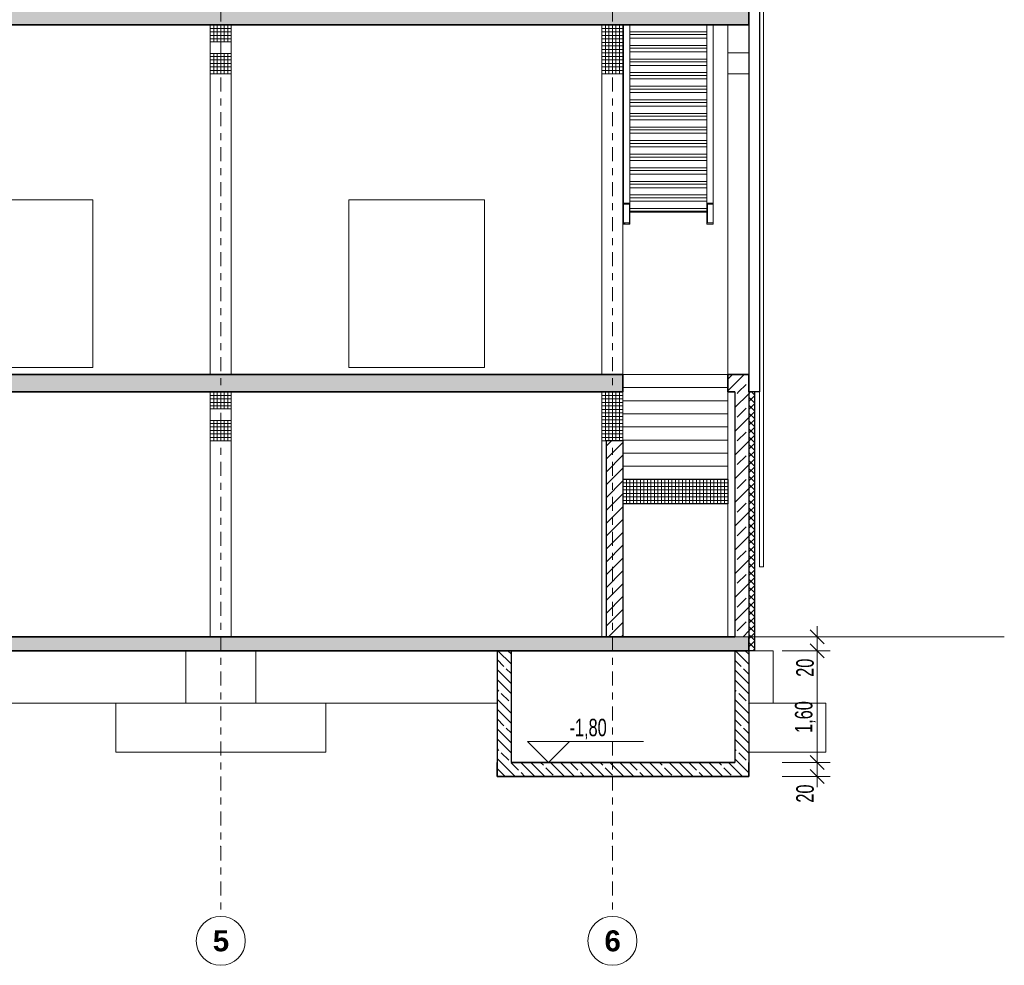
# Model space of a CAD drawing. Header units: metres. Extents: x -3.2 to 33.6, y -4.7 to 15.7.
# Tile 4 of 5: x 19.5 to 33.6, y -4.7 to 8.8. Entities that reach past the tile are written whole.
import ezdxf

# ---------------------------------------------------------------- set-up
doc = ezdxf.new("R2010")
doc.units = ezdxf.units.M
doc.header["$MEASUREMENT"] = 0
doc.linetypes.add('Raster', pattern=[0.4, 0.2, -0.1, 0, -0.1])
for name, color, linetype in [('40 Treppe', 7, 'Continuous'), ('Neubau_10 Fassade', 7, 'Continuous'), ('Neubau_10 Stütze', 7, 'Continuous'), ('Neubau_10 Wand Aussen', 7, 'Continuous'), ('Neubau_10 Wand Innen', 7, 'Continuous'), ('Neubau_20 Decke Roh', 7, 'Continuous'), ('Neubau_20 Fundamente', 7, 'Continuous'), ('Neubau_20 Träger', 7, 'Continuous'), ('Neubau_50 Linien', 7, 'Continuous'), ('Neubau_70 Lüftung', 7, 'Continuous'), ('Neubau_86 Achsraster', 7, 'Continuous'), ('Neubau_93 1_100 Bemaßung', 7, 'Continuous')]:
    doc.layers.add(name, color=color, linetype=linetype)
doc.styles.add('ERSTELLTER_STIL_1', font='arialbd.ttf')
doc.styles.add('ERSTELLTER_STIL_2', font='GOTHIC.TTF', dxfattribs={"width": 0.7})
doc.dimstyles.new('ERSTELLTER_STIL__2', dxfattribs={"dimtxt": 0.25, "dimasz": 0.190285, "dimexe": 0.18, "dimexo": 0.5, "dimgap": 0, "dimtad": 1, "dimzin": 0, "dimdsep": 46, "dimtxsty": 'ERSTELLTER_STIL_2', "dimblk": 'ARROWHEAD_6', "dimblk1": 'ARROWHEAD_6', "dimblk2": 'ARROWHEAD_6', "dimcen": 0.09, "dimclrd": 7, "dimclre": 7, "dimclrt": 7, "dimazin": 0, "dimtfac": 1, "dimtdec": 4, "dimtmove": 0, "dimatfit": 3, "dimfxl": 1, "dimtolj": 1, "dimtzin": 0, "dimarcsym": 0})
pattern_1 = [(0, (0, 0), (0, 0.05), []), (90, (0, 0), (-0.05, 0), [])]
pattern_2 = [(135, (0, 0), (0.106066, 0.106066), []), (135, (-0.03536, -0.03536), (0.106066, 0.106066), [])]
pattern_3 = [(45, (0, 0), (-0.1697056, 0.1697056), []), (45, (-0.08485, 0.08485), (-0.1697056, 0.1697056), [0.18, -0.06])]
pattern_4 = [(135, (0, 0), (0.212132, 0.212132), []), (135, (-0.0707, -0.0707), (0.212132, 0.212132), []), (135, (-0.14142, -0.14142), (0.212132, 0.212132), [0.15, -0.05])]

# ---------------------------------------------------------------- blocks, each defined once
blk = doc.blocks.new('*D10')
at = {"layer": 'Neubau_93 1_100 Bemaßung', "color": 7, "linetype": 'Continuous', "lineweight": 13, "transparency": 16777216}
for p, q in [((31.113, -1.8), (30.425, -1.8)), ((30.825, -1.7), (31.025, -1.9)), ((30.925, -2), (30.925, -1.8)), ((30.825, -1.9), (31.025, -2.1)), ((31.113, -2), (30.425, -2)), ((30.925, -2.15), (30.925, -2))]:
    blk.add_line(p, q, dxfattribs=at)
at = {"layer": 'Neubau_93 1_100 Bemaßung', "color": 7, "lineweight": 13, "transparency": 16777216, "insert": (30.881, -2.374), "char_height": 0.25, "attachment_point": 7, "rotation": 90, "style": 'ERSTELLTER_STIL_2'}
blk.add_mtext('\\A1;20', dxfattribs=at)
blk = doc.blocks.new('ARROWHEAD_6')
at = {"color": 0, "linetype": 'Continuous', "lineweight": 0}
for p, q in [((0, 0), (-1, 0)), ((-0.5, -0.5), (0.5, 0.5))]:
    blk.add_line(p, q, dxfattribs=at)
blk = doc.blocks.new('*D11')
at = {"layer": 'Neubau_93 1_100 Bemaßung', "color": 7, "linetype": 'Continuous', "lineweight": 13, "transparency": 16777216}
for p, q in [((30.925, -1.8), (30.925, -0.2)), ((31.113, -1.8), (30.425, -1.8)), ((30.825, -1.7), (31.025, -1.9))]:
    blk.add_line(p, q, dxfattribs=at)
blk = doc.blocks.new('*D12')
at = {"layer": 'Neubau_93 1_100 Bemaßung', "color": 7, "linetype": 'Continuous', "lineweight": 13, "transparency": 16777216}
for p, q in [((31.025, -0.3), (30.825, -0.1)), ((31.113, -0.2), (30.425, -0.2)), ((30.925, -1.8), (30.925, -0.2)), ((30.825, -1.7), (31.025, -1.9))]:
    blk.add_line(p, q, dxfattribs=at)
at = {"layer": 'Neubau_93 1_100 Bemaßung', "color": 7, "lineweight": 13, "transparency": 16777216, "char_height": 0.25, "attachment_point": 7, "rotation": 90, "style": 'ERSTELLTER_STIL_2'}
for s, insert in [('\\A1;20', (30.881, -0.574)), ('\\A1;1,60', (30.905, -1.377))]:
    blk.add_mtext(s, dxfattribs=dict(at, insert=insert))
blk = doc.blocks.new('*D13')
at = {"layer": 'Neubau_93 1_100 Bemaßung', "color": 7, "linetype": 'Continuous', "lineweight": 13, "transparency": 16777216}
for p, q in [((30.925, 0), (30.925, 0.15)), ((31.113, 0), (30.425, 0)), ((30.825, 0.1), (31.025, -0.1)), ((30.925, -0.2), (30.925, 0)), ((31.025, -0.3), (30.825, -0.1))]:
    blk.add_line(p, q, dxfattribs=at)

msp = doc.modelspace()

# ---------------------------------------------------------------- hatches: boundary and pattern name
at = {"layer": '40 Treppe', "linetype": 'Continuous', "lineweight": 0, "true_color": 0x000000}
h = msp.add_hatch(dxfattribs=at)
h.set_pattern_fill('METALL_STAHL', color=18, style=0, pattern_type=2)
h.set_pattern_definition(pattern_2)
h.paths.add_polyline_path([(28.16, 5.902), (28.25, 5.902), (28.25, 6.202), (28.16, 6.202), (28.16, 6.186), (28.243, 6.186), (28.243, 5.918), (28.16, 5.918)])
h = msp.add_hatch(dxfattribs=at)
h.set_pattern_fill('METALL_STAHL', color=18, style=0, pattern_type=2)
h.set_pattern_definition(pattern_2)
h.paths.add_polyline_path([(29.44, 5.902), (29.44, 5.918), (29.357, 5.918), (29.357, 6.186), (29.44, 6.186), (29.44, 6.202), (29.35, 6.202), (29.35, 5.902)])
h = msp.add_hatch(dxfattribs=at)
h.set_pattern_fill('BETON_FERTIGTEIL_TRÄGER', color=18, style=0, pattern_type=2)
h.set_pattern_definition(pattern_1)
h.paths.add_polyline_path([(28.15, 1.901), (29.65, 1.901), (29.65, 2.25), (28.15, 2.25)])
at = {"layer": 'Neubau_10 Fassade', "linetype": 'Continuous', "lineweight": 0, "true_color": 0x000000}
h = msp.add_hatch(dxfattribs=at)
h.set_pattern_fill('DÄMMUNG_HART_1', color=18, style=0, pattern_type=2)
h.set_pattern_definition([(45, (0, 0), (-0.05656854, 0.05656854), []), (135, (0, 0), (0.05656854, 0.05656854), [])])
h.paths.add_polyline_path([(29.95, -0.2), (30.03, -0.2), (30.03, 3.5), (29.95, 3.5)])
at = {"layer": 'Neubau_10 Wand Aussen', "linetype": 'Continuous', "lineweight": 0, "true_color": 0x000000}
h = msp.add_hatch(dxfattribs=at)
h.set_pattern_fill('BETON_STAHLBETON', color=18, style=0, pattern_type=2)
h.set_pattern_definition(pattern_3)
h.paths.add_polyline_path([(29.75, 0), (29.95, 0), (29.95, 3.5), (29.75, 3.5)])
h = msp.add_hatch(dxfattribs=at)
h.set_pattern_fill('BETON_WU', color=18, style=0, pattern_type=2)
h.set_pattern_definition(pattern_4)
h.paths.add_polyline_path([(26.55, -1.8), (26.55, -0.2), (26.35, -0.2), (26.35, -1.8)])
h = msp.add_hatch(dxfattribs=at)
h.set_pattern_fill('BETON_WU', color=18, style=0, pattern_type=2)
h.set_pattern_definition(pattern_4)
h.paths.add_polyline_path([(29.95, -1.8), (29.95, -0.2), (29.75, -0.2), (29.75, -1.8)])
at = {"layer": 'Neubau_10 Wand Innen', "linetype": 'Continuous', "lineweight": 0, "true_color": 0x000000}
h = msp.add_hatch(dxfattribs=at)
h.set_pattern_fill('MW_KALKSANDSTEIN', color=18, style=0, pattern_type=2)
h.set_pattern_definition([(45, (0, 0), (-0.0919239, 0.0919239), [])])
h.paths.add_polyline_path([(27.91, 2.8), (27.91, 0), (28.15, 0), (28.15, 2.8)])
at = {"layer": 'Neubau_20 Decke Roh', "linetype": 'Continuous', "lineweight": 0, "true_color": 0x000000}
h = msp.add_hatch(dxfattribs=at)
h.set_pattern_fill('BETON_STAHLBETON', color=18, style=0, pattern_type=2)
h.set_pattern_definition(pattern_3)
h.paths.add_polyline_path([(-0.15, 8.995), (-0.15, 8.75), (29.95, 8.75), (29.95, 9), (-0.15, 9), (-0.15, 8.995)])
h = msp.add_hatch(dxfattribs=at)
h.set_pattern_fill('BETON_STAHLBETON', color=18, style=0, pattern_type=2)
h.set_pattern_definition(pattern_3)
h.paths.add_polyline_path([(-0.15, 3.5), (28.15, 3.5), (28.15, 3.75), (-0.15, 3.75)])
h = msp.add_hatch(dxfattribs=at)
h.set_pattern_fill('BETON_STAHLBETON', color=18, style=0, pattern_type=2)
h.set_pattern_definition(pattern_3)
h.paths.add_polyline_path([(29.65, 3.5), (29.95, 3.5), (29.95, 3.75), (29.65, 3.75)])
h = msp.add_hatch(dxfattribs=at)
h.set_pattern_fill('BETON_STAHLBETON', color=18, style=0, pattern_type=2)
h.set_pattern_definition(pattern_3)
h.paths.add_polyline_path([(-0.15, -0.2), (29.95, -0.2), (29.95, 0), (-0.15, 0)])
h = msp.add_hatch(dxfattribs=at)
h.set_pattern_fill('BETON_WU', color=18, style=0, pattern_type=2)
h.set_pattern_definition(pattern_4)
h.paths.add_polyline_path([(26.35, -1.8), (26.35, -2), (29.95, -2), (29.95, -1.8)])
at = {"layer": 'Neubau_20 Träger', "linetype": 'Continuous', "lineweight": 0, "true_color": 0x000000}
h = msp.add_hatch(dxfattribs=at)
h.set_pattern_fill('BETON_FERTIGTEIL_TRÄGER', color=18, style=0, pattern_type=2)
h.set_pattern_definition(pattern_1)
h.paths.add_polyline_path([(22.25, 8.75), (22.25, 8.509), (22.55, 8.509), (22.55, 8.75)])
h = msp.add_hatch(dxfattribs=at)
h.set_pattern_fill('BETON_FERTIGTEIL_TRÄGER', color=18, style=0, pattern_type=2)
h.set_pattern_definition(pattern_1)
h.paths.add_polyline_path([(27.85, 8.75), (27.85, 8.05), (28.15, 8.05), (28.15, 8.75)])
h = msp.add_hatch(dxfattribs=at)
h.set_pattern_fill('BETON_FERTIGTEIL_TRÄGER', color=18, style=0, pattern_type=2)
h.set_pattern_definition(pattern_1)
h.paths.add_polyline_path([(22.25, 8.05), (22.55, 8.05), (22.55, 8.341), (22.25, 8.341)])
h = msp.add_hatch(dxfattribs=at)
h.set_pattern_fill('BETON_FERTIGTEIL_TRÄGER', color=18, style=0, pattern_type=2)
h.set_pattern_definition(pattern_1)
h.paths.add_polyline_path([(22.25, 3.5), (22.25, 3.259), (22.55, 3.259), (22.55, 3.5)])
h = msp.add_hatch(dxfattribs=at)
h.set_pattern_fill('BETON_FERTIGTEIL_TRÄGER', color=18, style=0, pattern_type=2)
h.set_pattern_definition(pattern_1)
h.paths.add_polyline_path([(27.85, 3.5), (27.85, 2.8), (28.15, 2.8), (28.15, 3.5)])
h = msp.add_hatch(dxfattribs=at)
h.set_pattern_fill('BETON_FERTIGTEIL_TRÄGER', color=18, style=0, pattern_type=2)
h.set_pattern_definition(pattern_1)
h.paths.add_polyline_path([(22.25, 2.8), (22.55, 2.8), (22.55, 3.091), (22.25, 3.091)])

# ---------------------------------------------------------------- linework, layer by layer
at = {"layer": '40 Treppe', "color": 8, "linetype": 'Continuous', "lineweight": 18}
for p, q in [((28.16, 8.627), (28.16, 8.75)), ((28.25, 8.627), (28.25, 8.75)), ((29.35, 8.627), (29.35, 8.75)), ((29.44, 8.627), (29.44, 8.75)), ((28.16, 8.433), (28.16, 8.627)), ((29.35, 8.651), (28.25, 8.651)), ((28.25, 8.433), (28.25, 8.627)), ((28.25, 8.611), (29.35, 8.611)), ((29.35, 8.433), (29.35, 8.627)), ((29.44, 8.433), (29.44, 8.627)), ((28.25, 8.561), (29.35, 8.561)), ((29.35, 8.457), (28.25, 8.457)), ((28.16, 8.238), (28.16, 8.433)), ((28.25, 8.238), (28.25, 8.433)), ((28.25, 8.417), (29.35, 8.417)), ((28.25, 8.367), (29.35, 8.367)), ((29.35, 8.238), (29.35, 8.433)), ((29.44, 8.238), (29.44, 8.433)), ((28.16, 8.044), (28.16, 8.238)), ((29.35, 8.262), (28.25, 8.262)), ((28.25, 8.044), (28.25, 8.238)), ((28.25, 8.222), (29.35, 8.222)), ((28.25, 8.172), (29.35, 8.172)), ((29.35, 8.044), (29.35, 8.238)), ((29.44, 8.044), (29.44, 8.238)), ((28.16, 7.849), (28.16, 8.044)), ((29.35, 8.068), (28.25, 8.068)), ((28.25, 7.849), (28.25, 8.044)), ((28.25, 8.028), (29.35, 8.028)), ((29.35, 7.849), (29.35, 8.044)), ((29.44, 7.849), (29.44, 8.044)), ((28.25, 7.978), (29.35, 7.978)), ((28.16, 7.655), (28.16, 7.849)), ((29.35, 7.873), (28.25, 7.873)), ((28.25, 7.655), (28.25, 7.849)), ((28.25, 7.833), (29.35, 7.833)), ((28.25, 7.783), (29.35, 7.783)), ((29.35, 7.655), (29.35, 7.849)), ((29.44, 7.655), (29.44, 7.849)), ((28.16, 7.46), (28.16, 7.655)), ((29.35, 7.679), (28.25, 7.679)), ((28.25, 7.46), (28.25, 7.655)), ((28.25, 7.639), (29.35, 7.639)), ((29.35, 7.46), (29.35, 7.655)), ((29.44, 7.46), (29.44, 7.655)), ((28.25, 7.589), (29.35, 7.589)), ((29.35, 7.484), (28.25, 7.484)), ((28.16, 7.266), (28.16, 7.46)), ((28.25, 7.266), (28.25, 7.46)), ((28.25, 7.444), (29.35, 7.444)), ((28.25, 7.394), (29.35, 7.394)), ((29.35, 7.266), (29.35, 7.46)), ((29.44, 7.266), (29.44, 7.46)), ((28.16, 7.072), (28.16, 7.266)), ((29.35, 7.29), (28.25, 7.29)), ((28.25, 7.072), (28.25, 7.266)), ((28.25, 7.25), (29.35, 7.25)), ((28.25, 7.2), (29.35, 7.2)), ((29.35, 7.072), (29.35, 7.266)), ((29.44, 7.072), (29.44, 7.266)), ((28.16, 6.877), (28.16, 7.072)), ((29.35, 7.096), (28.25, 7.096)), ((28.25, 6.877), (28.25, 7.072)), ((28.25, 7.056), (29.35, 7.056)), ((29.35, 6.877), (29.35, 7.072)), ((29.44, 6.877), (29.44, 7.072)), ((28.25, 7.006), (29.35, 7.006)), ((29.35, 6.901), (28.25, 6.901)), ((28.16, 6.683), (28.16, 6.877)), ((28.25, 6.683), (28.25, 6.877)), ((28.25, 6.861), (29.35, 6.861)), ((28.25, 6.811), (29.35, 6.811)), ((29.35, 6.683), (29.35, 6.877)), ((29.44, 6.683), (29.44, 6.877)), ((28.16, 6.488), (28.16, 6.683)), ((29.35, 6.707), (28.25, 6.707)), ((28.25, 6.488), (28.25, 6.683)), ((28.25, 6.667), (29.35, 6.667)), ((28.25, 6.617), (29.35, 6.617)), ((29.35, 6.488), (29.35, 6.683)), ((29.44, 6.488), (29.44, 6.683)), ((28.16, 6.294), (28.16, 6.488)), ((29.35, 6.512), (28.25, 6.512)), ((28.25, 6.294), (28.25, 6.488)), ((29.35, 6.294), (29.35, 6.488)), ((29.44, 6.294), (29.44, 6.488)), ((28.25, 6.472), (29.35, 6.472)), ((28.25, 6.422), (29.35, 6.422)), ((28.16, 6.202), (28.16, 6.294)), ((29.35, 6.318), (28.25, 6.318)), ((28.25, 6.202), (28.25, 6.294)), ((28.25, 6.278), (29.35, 6.278)), ((28.25, 6.228), (29.35, 6.228)), ((29.35, 6.202), (29.35, 6.294)), ((29.44, 6.202), (29.44, 6.294)), ((28.16, 6.111), (28.16, 6.186)), ((28.16, 5.918), (28.16, 6.111)), ((29.35, 6.123), (28.25, 6.123)), ((29.44, 6.111), (29.44, 6.186)), ((29.44, 5.918), (29.44, 6.111)), ((29.65, 3.75), (28.15, 3.75)), ((29.65, 3.562), (28.15, 3.562)), ((29.65, 3.5), (29.65, 3.375)), ((29.65, 3.375), (28.15, 3.375)), ((29.65, 3.375), (29.65, 3.188)), ((29.65, 3.188), (28.15, 3.188)), ((29.65, 3.188), (29.65, 3)), ((29.65, 3), (28.15, 3)), ((29.65, 3), (29.65, 2.812)), ((29.65, 2.812), (28.15, 2.812)), ((29.65, 2.812), (29.65, 2.625)), ((29.65, 2.625), (28.15, 2.625)), ((29.65, 2.625), (29.65, 2.438)), ((29.65, 2.438), (28.15, 2.438)), ((29.65, 2.438), (29.65, 2.25))]:
    msp.add_line(p, q, dxfattribs=at)
at = {"layer": '40 Treppe', "color": 7, "linetype": 'Continuous', "lineweight": 13}
for p, q in [((28.16, 6.202), (28.16, 6.186)), ((28.25, 6.202), (28.16, 6.202)), ((28.25, 6.202), (28.25, 6.083)), ((29.35, 6.202), (29.35, 6.083)), ((29.44, 6.202), (29.35, 6.202)), ((29.44, 6.202), (29.44, 6.186)), ((28.243, 6.186), (28.16, 6.186)), ((28.243, 6.186), (28.243, 5.918)), ((28.25, 6.073), (28.25, 5.902)), ((29.35, 6.073), (29.35, 5.902)), ((29.357, 6.186), (29.357, 5.918)), ((29.44, 6.186), (29.357, 6.186)), ((28.16, 5.918), (28.16, 5.902)), ((28.243, 5.918), (28.16, 5.918)), ((29.44, 5.918), (29.357, 5.918)), ((29.44, 5.918), (29.44, 5.902)), ((28.25, 5.902), (28.16, 5.902)), ((29.44, 5.902), (29.35, 5.902))]:
    msp.add_line(p, q, dxfattribs=at)
at = {"layer": '40 Treppe', "color": 7, "linetype": 'Continuous', "lineweight": 25}
for p, q in [((28.25, 6.083), (28.25, 6.073)), ((29.35, 6.083), (28.25, 6.083)), ((29.35, 6.073), (28.25, 6.073)), ((29.35, 6.083), (29.35, 6.073)), ((29.65, 2.25), (28.15, 2.25)), ((29.65, 2.25), (29.65, 1.901)), ((29.65, 1.901), (28.15, 1.901))]:
    msp.add_line(p, q, dxfattribs=at)
at = {"layer": 'Neubau_10 Fassade', "color": 7, "linetype": 'Continuous', "lineweight": 25}
for p, q in [((30.1, 8.995), (30.1, 3.5)), ((29.95, 8.75), (29.95, 3.75)), ((29.95, 3.5), (29.95, 0)), ((30.03, 3.5), (29.95, 3.5)), ((30.03, 3.5), (30.03, -0.2)), ((30.1, 3.5), (30.03, 3.5)), ((30.03, -0.2), (29.95, -0.2))]:
    msp.add_line(p, q, dxfattribs=at)
at = {"layer": 'Neubau_10 Fassade', "color": 8, "linetype": 'Continuous', "lineweight": 18}
for p, q in [((30.16, 1), (30.16, 8.995)), ((30.1, 1), (30.1, 3.5)), ((30.1, 1), (30.16, 1))]:
    msp.add_line(p, q, dxfattribs=at)
at = {"layer": 'Neubau_10 Stütze', "color": 8, "linetype": 'Continuous', "lineweight": 18}
for p, q in [((29.65, 8.35), (29.65, 8.75)), ((29.65, 8.35), (29.95, 8.35)), ((29.65, 8.05), (29.65, 8.35)), ((22.25, 3.75), (22.25, 8.05)), ((22.55, 3.75), (22.55, 8.05)), ((27.85, 3.75), (27.85, 8.05)), ((28.15, 3.75), (28.15, 8.05)), ((29.65, 3.75), (29.65, 8.05)), ((29.65, 8.05), (29.95, 8.05)), ((22.25, 0), (22.25, 2.8)), ((22.55, 0), (22.55, 2.8)), ((27.85, 0), (27.85, 2.8)), ((29.65, 0), (29.65, 1.901))]:
    msp.add_line(p, q, dxfattribs=at)
at = {"layer": 'Neubau_10 Wand Aussen', "color": 7, "linetype": 'Continuous', "lineweight": 25}
for p, q in [((29.75, 3.5), (29.75, 0)), ((26.35, -0.2), (26.35, -1.8)), ((26.55, -0.2), (26.55, -1.8)), ((29.75, -0.2), (29.75, -1.8)), ((29.95, -0.2), (29.95, -1.8))]:
    msp.add_line(p, q, dxfattribs=at)
at = {"layer": 'Neubau_10 Wand Aussen', "color": 8, "linetype": 'Continuous', "lineweight": 18}
for p, q in [((20.9, -0.95), (18.3, -0.95)), ((26.35, -0.95), (23.9, -0.95))]:
    msp.add_line(p, q, dxfattribs=at)
at = {"layer": 'Neubau_10 Wand Innen', "color": 7, "linetype": 'Continuous', "lineweight": 25}
for p, q in [((27.91, 2.8), (27.91, 0)), ((28.15, 2.8), (27.91, 2.8)), ((28.15, 2.8), (28.15, 2.25)), ((28.15, 2.25), (28.15, 1.901)), ((28.15, 1.901), (28.15, 0))]:
    msp.add_line(p, q, dxfattribs=at)
at = {"layer": 'Neubau_20 Decke Roh', "color": 7, "linetype": 'Continuous', "lineweight": 35}
for p, q in [((22.25, 8.75), (16.95, 8.75)), ((22.55, 8.75), (22.25, 8.75)), ((27.85, 8.75), (22.55, 8.75)), ((28.15, 8.75), (27.85, 8.75)), ((29.95, 8.75), (28.15, 8.75)), ((28.15, 3.75), (-0.14, 3.75)), ((28.15, 3.75), (28.15, 3.5)), ((29.65, 3.75), (29.65, 3.5)), ((29.95, 3.75), (29.65, 3.75)), ((29.95, 3.75), (29.95, 3.5)), ((22.25, 3.5), (16.95, 3.5)), ((22.55, 3.5), (22.25, 3.5)), ((27.85, 3.5), (22.55, 3.5)), ((28.15, 3.5), (27.85, 3.5)), ((29.75, 3.5), (29.65, 3.5)), ((27.91, 0), (0.05, 0)), ((28.15, 0), (27.91, 0)), ((29.75, 0), (28.15, 0)), ((29.95, 0), (29.95, -0.2)), ((26.35, -0.2), (0.05, -0.2)), ((26.55, -0.2), (26.35, -0.2)), ((29.75, -0.2), (26.55, -0.2)), ((29.95, -0.2), (29.75, -0.2)), ((26.35, -1.8), (26.35, -2)), ((29.75, -1.8), (26.55, -1.8)), ((29.95, -1.8), (29.95, -2)), ((29.95, -2), (26.35, -2))]:
    msp.add_line(p, q, dxfattribs=at)
at = {"layer": 'Neubau_20 Decke Roh', "color": 7, "linetype": 'Continuous', "lineweight": 35, "flags": 128}
msp.add_lwpolyline([(29.95, 9), (29.95, 8.995), (29.95, 8.75)], dxfattribs=at)
at = {"layer": 'Neubau_20 Fundamente', "color": 8, "linetype": 'Continuous', "lineweight": 18}
for p, q in [((21.9, -0.95), (21.9, -0.2)), ((22.9, -0.95), (22.9, -0.2)), ((30.03, -0.2), (30.3, -0.2)), ((30.3, -0.95), (30.3, -0.2)), ((20.9, -1.65), (20.9, -0.95)), ((20.9, -0.95), (23.9, -0.95)), ((23.9, -1.65), (23.9, -0.95)), ((29.95, -0.95), (31.05, -0.95)), ((31.05, -1.65), (31.05, -0.95)), ((23.9, -1.65), (20.9, -1.65)), ((31.05, -1.65), (29.95, -1.65))]:
    msp.add_line(p, q, dxfattribs=at)
at = {"layer": 'Neubau_20 Träger', "color": 7, "linetype": 'Continuous', "lineweight": 13}
for p, q in [((22.25, 8.75), (22.25, 8.509)), ((22.55, 8.75), (22.55, 8.509)), ((27.85, 8.75), (27.85, 8.05)), ((28.15, 8.75), (28.15, 8.05)), ((22.55, 8.509), (22.25, 8.509)), ((22.25, 8.341), (22.25, 8.05)), ((22.55, 8.341), (22.25, 8.341)), ((22.55, 8.341), (22.55, 8.05)), ((22.55, 8.05), (22.25, 8.05)), ((28.15, 8.05), (27.85, 8.05)), ((22.25, 3.5), (22.25, 3.259)), ((22.55, 3.5), (22.55, 3.259)), ((27.85, 3.5), (27.85, 2.8)), ((28.15, 3.5), (28.15, 2.8)), ((22.55, 3.259), (22.25, 3.259)), ((22.25, 3.091), (22.25, 2.8)), ((22.55, 3.091), (22.25, 3.091)), ((22.55, 3.091), (22.55, 2.8)), ((22.55, 2.8), (22.25, 2.8)), ((27.91, 2.8), (27.85, 2.8))]:
    msp.add_line(p, q, dxfattribs=at)
at = {"layer": 'Neubau_20 Träger', "color": 8, "linetype": 'Continuous', "lineweight": 18}
for p, q in [((22.25, 8.492), (22.25, 8.509)), ((22.25, 8.459), (22.25, 8.492)), ((22.25, 8.425), (22.25, 8.459)), ((22.55, 8.509), (22.55, 8.492)), ((22.55, 8.492), (22.55, 8.459)), ((22.55, 8.459), (22.55, 8.425)), ((22.25, 8.391), (22.25, 8.425)), ((22.25, 8.358), (22.25, 8.391)), ((22.25, 8.341), (22.25, 8.358)), ((22.55, 8.425), (22.55, 8.391)), ((22.55, 8.391), (22.55, 8.358)), ((22.55, 8.358), (22.55, 8.341)), ((22.25, 3.242), (22.25, 3.259)), ((22.25, 3.209), (22.25, 3.242)), ((22.55, 3.259), (22.55, 3.242)), ((22.55, 3.242), (22.55, 3.209)), ((22.25, 3.175), (22.25, 3.209)), ((22.25, 3.141), (22.25, 3.175)), ((22.25, 3.108), (22.25, 3.141)), ((22.25, 3.091), (22.25, 3.108)), ((22.55, 3.209), (22.55, 3.175)), ((22.55, 3.175), (22.55, 3.141)), ((22.55, 3.141), (22.55, 3.108)), ((22.55, 3.108), (22.55, 3.091))]:
    msp.add_line(p, q, dxfattribs=at)
at = {"layer": 'Neubau_50 Linien', "color": 7, "linetype": 'Continuous', "lineweight": 13}
msp.add_lwpolyline([(-2.79, 0), (33.602, 0)], dxfattribs=at)
at = {"layer": 'Neubau_70 Lüftung', "color": 8, "linetype": 'Continuous', "lineweight": 18}
for p, q in [((18.63, 6.25), (20.57, 6.25)), ((20.57, 3.85), (20.57, 6.25)), ((24.23, 3.85), (24.23, 6.25)), ((24.23, 6.25), (26.17, 6.25)), ((26.17, 3.85), (26.17, 6.25)), ((20.57, 3.85), (18.63, 3.85)), ((26.17, 3.85), (24.23, 3.85))]:
    msp.add_line(p, q, dxfattribs=at)
at = {"layer": 'Neubau_86 Achsraster', "color": 7, "linetype": 'Raster', "lineweight": 13}
for p, q in [((22.4, 14), (22.4, -3)), ((28, 14), (28, -3)), ((22.4, -3), (22.4, -4)), ((28, -3), (28, -4))]:
    msp.add_line(p, q, dxfattribs=at)
at = {"layer": 'Neubau_86 Achsraster', "color": 7, "linetype": 'Continuous', "lineweight": 13, "flags": 128}
for points in [[(22.4, -4.7, 1), (22.4, -4, 1)], [(28, -4.7, 1), (28, -4, 1)]]:
    msp.add_lwpolyline(points, format="xyb", close=True, dxfattribs=at)
at = {"layer": 'Neubau_86 Achsraster', "color": 7, "linetype": 'Raster', "lineweight": 13}
for p in [(22.4, -3), (22.4, -3), (28, -3), (28, -3)]:
    msp.add_point(p, dxfattribs=at)
at = {"layer": 'Neubau_93 1_100 Bemaßung', "color": 7, "linetype": 'Continuous', "lineweight": 18}
for p, q in [((27.085, -1.8), (26.785, -1.5)), ((26.785, -1.5), (27.385, -1.5)), ((27.385, -1.5), (27.085, -1.8)), ((27.385, -1.5), (28.446, -1.5))]:
    msp.add_line(p, q, dxfattribs=at)
at = {"layer": 'Neubau_93 1_100 Bemaßung', "color": 7, "linetype": 'Continuous', "lineweight": 13}
for q in [(26.86, -1.8), (27.31, -1.8)]:
    msp.add_line((27.085, -1.8), q, dxfattribs=at)

# ---------------------------------------------------------------- texts
at = {"layer": 'Neubau_86 Achsraster', "color": 7, "lineweight": 13, "char_height": 0.3, "attachment_point": 1, "style": 'ERSTELLTER_STIL_1'}
for s, insert in [('\\A1;\\pt0;5', (22.286, -4.2)), ('\\A1;\\pt0;6', (27.886, -4.2))]:
    msp.add_mtext(s, dxfattribs=dict(at, insert=insert))
at = {"layer": 'Neubau_93 1_100 Bemaßung', "color": 7, "lineweight": 18, "insert": (27.385, -1.47), "char_height": 0.25, "attachment_point": 7, "style": 'ERSTELLTER_STIL_2'}
msp.add_mtext('\\A1;-1,80', dxfattribs=at)

# ---------------------------------------------------------------- dimensions: what is measured, and where the dimension line sits
at = {"layer": 'Neubau_93 1_100 Bemaßung', "color": 7, "linetype": 'Continuous', "lineweight": 13}
for base, p1, p2, picture, middle in [((30.925, 0), (29.75, -0.2), (29.75, 0), '*D13', (30.75, -0.384)), ((30.925, -0.2), (29.95, -1.8), (29.75, -0.2), '*D12', (30.75, -1.053)), ((30.924940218, -1.8), (29.75, -1.8), (29.95, -1.8), '*D11', (30.749940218, -1.715935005)), ((30.925, -1.8), (29.95, -2), (29.75, -1.8), '*D10', (30.75, -2.184))]:
    dim = msp.add_linear_dim(base=base, p1=p1, p2=p2, angle=90, dimstyle='ERSTELLTER_STIL__2', dxfattribs=at)
    dim.commit()
    dim.dimension.update_dxf_attribs({"geometry": picture, "text_midpoint": middle, "dimtype": 160, "text_rotation": 90})

doc.saveas('drawing.dxf')
